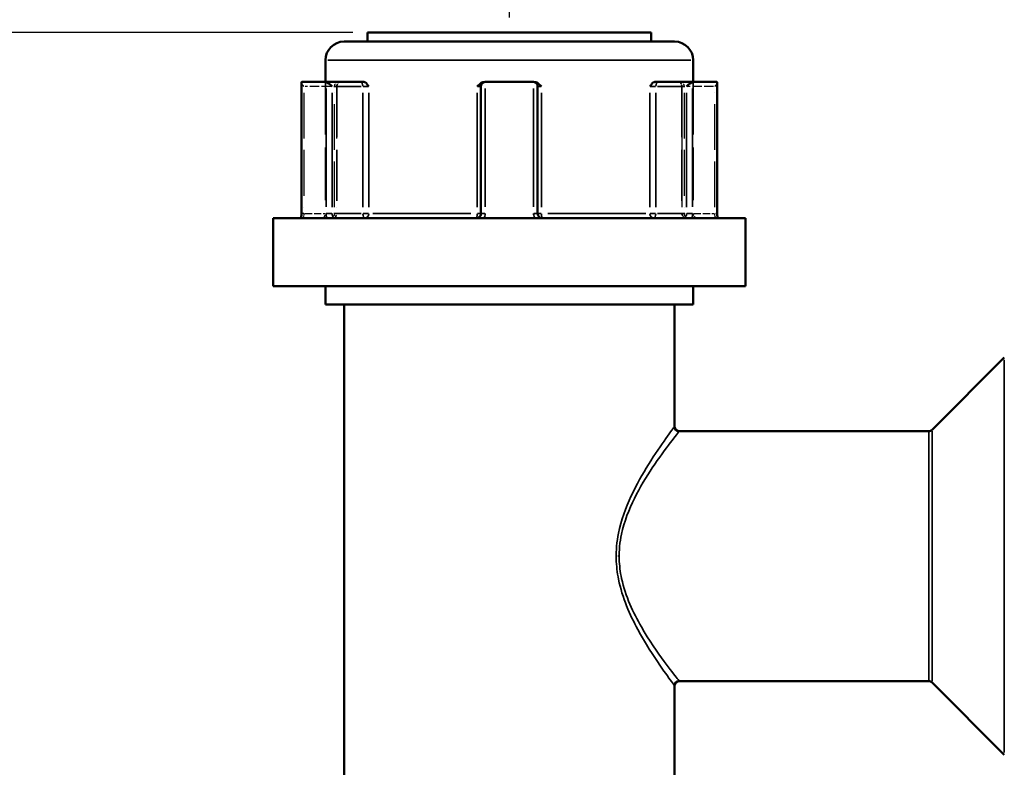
# Model space of a CAD drawing. Header units: millimetres. Extents: x 0 to 926, y 0 to 963.
# Tile 6 of 18: x 344 to 451, y 444 to 525. Entities that reach past the tile are written whole.
import ezdxf

# ---------------------------------------------------------------- set-up
doc = ezdxf.new("R2010")
doc.units = ezdxf.units.MM
doc.linetypes.add('DASHED', pattern=[0.2067, 0.1654, -0.0413])
for name, color, linetype, lineweight in [('Dimension (ANSI)', 7, 'Continuous', 25), ('Hidden (ANSI)', 7, 'DASHED', 35), ('Hidden Narrow (ANSI)', 7, 'DASHED', 25), ('Visible (ANSI)', 7, 'Continuous', 50), ('Visible Narrow (ANSI)', 7, 'Continuous', 35)]:
    doc.layers.add(name, color=color, linetype=linetype, lineweight=lineweight)
doc.styles.add('Note Text (ANSI)', font='tahoma.ttf')
doc.dimstyles.new('Default - mm (ANSI)', dxfattribs={"dimtxt": 3.048, "dimasz": 2.5, "dimexe": 3.175, "dimexo": 1.6002, "dimgap": 0.8, "dimtad": 0, "dimtoh": 1, "dimrnd": 1e-08, "dimzin": 4, "dimdsep": 46, "dimtxsty": 'Note Text (ANSI)', "dimcen": 0.09, "dimdle": 10, "dimclrd": 256, "dimclre": 256, "dimclrt": 256, "dimadec": 1, "dimazin": 1, "dimtfac": 1, "dimtofl": 0, "dimtmove": 0, "dimatfit": 3, "dimfxl": 1, "dimtolj": 1, "dimtzin": 4, "dimlwd": -1, "dimlwe": -1, "dimarcsym": 0})

# ---------------------------------------------------------------- blocks, each defined once
blk = doc.blocks.new('*D8')
at = {"layer": 'Defpoints', "color": 0, "transparency": 16777216}
for p in [(252.54, 523.55), (381.94, 523.55), (397.84, 250.57)]:
    blk.add_point(p, dxfattribs=at)
at = {"layer": 'Dimension (ANSI)', "transparency": 16777216}
for p, q in [((380.34, 523.55), (249.36, 523.55)), ((252.54, 521.05), (252.54, 432.54)), ((252.54, 253.07), (252.54, 418.6)), ((396.24, 250.57), (249.36, 250.57))]:
    blk.add_line(p, q, dxfattribs=at)
for points in [[(252.12, 521.05), (252.95, 521.05), (252.54, 523.55)], [(252.12, 253.07), (252.95, 253.07), (252.54, 250.57)]]:
    blk.add_solid(points, dxfattribs=at)
at = {"layer": 'Dimension (ANSI)', "transparency": 16777216, "insert": (250.94, 419.4), "char_height": 3.048, "attachment_point": 1, "rotation": 90, "style": 'Note Text (ANSI)'}
blk.add_mtext('\\A1;272.98', dxfattribs=at)
blk = doc.blocks.new('*D10')
at = {"layer": 'Defpoints', "color": 0, "transparency": 16777216}
for p in [(503.24, 576.14), (397.24, 523.55), (503.24, 488.13)]:
    blk.add_point(p, dxfattribs=at)
at = {"layer": 'Dimension (ANSI)', "transparency": 16777216}
for p, q in [((397.24, 525.15), (397.24, 579.32)), ((503.24, 489.73), (503.24, 579.32)), ((399.74, 576.14), (445.9, 576.14)), ((500.74, 576.14), (459.58, 576.14))]:
    blk.add_line(p, q, dxfattribs=at)
for points in [[(399.74, 576.56), (399.74, 575.72), (397.24, 576.14)], [(500.74, 576.56), (500.74, 575.72), (503.24, 576.14)]]:
    blk.add_solid(points, dxfattribs=at)
at = {"layer": 'Dimension (ANSI)', "transparency": 16777216, "insert": (446.7, 577.73), "char_height": 3.048, "attachment_point": 1, "style": 'Note Text (ANSI)'}
blk.add_mtext('\\A1;106.00', dxfattribs=at)

msp = doc.modelspace()

# ---------------------------------------------------------------- linework, layer by layer
at = {"layer": 'Hidden (ANSI)', "ltscale": 34.3493}
for p, q in [((377.386, 518.203), (377.386, 504.003)), ((417.086, 518.203), (417.086, 504.003))]:
    msp.add_line(p, q, dxfattribs=at)
at = {"layer": 'Hidden (ANSI)', "ltscale": 33.139816}
for p, q in [((378.604, 517.703), (378.604, 504.003)), ((415.868, 517.703), (415.868, 504.003))]:
    msp.add_line(p, q, dxfattribs=at)
at = {"layer": 'Hidden (ANSI)', "ltscale": 0.346335}
for centre, start, end in [((379.104, 517.703), 159.15758, 180), ((415.368, 517.703), 0, 20.84242)]:
    msp.add_arc(centre, 0.5, start, end, dxfattribs=at)
at = {"layer": 'Hidden (ANSI)', "ltscale": 1.495845}
for centre, start, end in [((376.886, 504.003), 270, 0), ((378.104, 504.003), 270, 0), ((416.368, 504.003), 180, 270), ((417.586, 504.003), 180, 270)]:
    msp.add_arc(centre, 0.5, start, end, dxfattribs=at)
at = {"layer": 'Hidden (ANSI)', "ltscale": 1.29952}
for centre, major_axis, start_param, end_param in [((375.29, 517.703), (-0.483, 0.483), 0.2617994, 1.3089969), ((419.182, 517.703), (-0.483, -0.483), 1.8325957, 2.8797933)]:
    msp.add_ellipse(centre, major_axis=major_axis, ratio=0.2679492, start_param=start_param, end_param=end_param, dxfattribs=at)
at = {"layer": 'Hidden (ANSI)', "ltscale": 1.940749}
for points, knots in [([(378.574, 517.703), (378.575, 517.704), (378.575, 517.704), (378.611, 517.811), (378.646, 517.911), (378.713, 518.056), (378.748, 518.117), (378.819, 518.186), (378.85, 518.203), (378.883, 518.203)], [-0.000316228, -0.000316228, -0.000316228, -0.000316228, 0, 0, 0.044767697, 0.044767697, 0.076339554, 0.076339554, 0.09939515, 0.09939515, 0.09939515, 0.09939515]), ([(415.589, 518.203), (415.622, 518.203), (415.653, 518.186), (415.724, 518.117), (415.759, 518.056), (415.827, 517.911), (415.861, 517.811), (415.897, 517.704), (415.898, 517.704), (415.898, 517.703)], [0.236796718, 0.236796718, 0.236796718, 0.236796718, 0.258427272, 0.258427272, 0.288047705, 0.288047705, 0.33004835, 0.33004835, 0.330345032, 0.330345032, 0.330345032, 0.330345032])]:
    msp.add_open_spline(points, degree=3, knots=knots, dxfattribs=at)
at = {"layer": 'Hidden Narrow (ANSI)', "ltscale": 29.825834}
for p, q in [((375.04, 517.018), (375.04, 504.688)), ((378.354, 504.688), (378.354, 517.018)), ((378.574, 517.018), (378.574, 504.688)), ((415.898, 504.688), (415.898, 517.018)), ((416.118, 517.018), (416.118, 504.688)), ((419.432, 504.688), (419.432, 517.018))]:
    msp.add_line(p, q, dxfattribs=at)
at = {"layer": 'Hidden Narrow (ANSI)', "ltscale": 6.056921}
for p, q in [((377.947, 517.703), (375.193, 517.703)), ((419.279, 517.703), (416.525, 517.703))]:
    msp.add_line(p, q, dxfattribs=at)
at = {"layer": 'Hidden Narrow (ANSI)', "ltscale": 0.540283}
for p, q in [((375.027, 504.003), (374.84, 504.003)), ((419.633, 504.003), (419.446, 504.003))]:
    msp.add_line(p, q, dxfattribs=at)
at = {"layer": 'Hidden Narrow (ANSI)', "ltscale": 4.762628}
for p, q in [((375.16, 504.003), (377.326, 504.003)), ((417.146, 504.003), (419.312, 504.003))]:
    msp.add_line(p, q, dxfattribs=at)
at = {"layer": 'Hidden Narrow (ANSI)', "ltscale": 0.602402}
msp.add_line((409.081, 467), (408.789, 467), dxfattribs=at)
at = {"layer": 'Hidden Narrow (ANSI)', "ltscale": 1.346251}
for centre, major_axis, ratio, start_param, end_param in [((378.604, 517.703), (0, 0.5), 0.5, 0.0785398, 1.4922565), ((415.868, 517.703), (0, 0.5), 0.5, 4.7909288, 6.2046455), ((378.104, 504.003), (0, -0.5), 0.5, 0.0785398, 1.4922565), ((378.104, 504.003), (0, -0.5), 0.94014, 0.0785398, 1.4922565), ((416.368, 504.003), (0, -0.5), 0.94014, 4.7909288, 6.2046455), ((416.368, 504.003), (0, -0.5), 0.5, 4.7909288, 6.2046455)]:
    msp.add_ellipse(centre, major_axis=major_axis, ratio=ratio, start_param=start_param, end_param=end_param, dxfattribs=at)
at = {"layer": 'Hidden Narrow (ANSI)', "ltscale": 1.368955}
for points, knots in [([(375.04, 504.003), (375.04, 503.971), (375.039, 503.938), (375.034, 503.856), (375.028, 503.807), (375.011, 503.703), (374.998, 503.651), (374.963, 503.556), (374.941, 503.521), (374.913, 503.505), (374.907, 503.503), (374.901, 503.503)], [0, 0, 0, 0, 0.01936722, 0.01936722, 0.05035476, 0.05035476, 0.09063857, 0.09063857, 0.14300752, 0.14300752, 0.15775689, 0.15775689, 0.15775689, 0.15775689]), ([(419.571, 503.503), (419.565, 503.503), (419.559, 503.505), (419.531, 503.521), (419.509, 503.556), (419.475, 503.651), (419.461, 503.703), (419.444, 503.807), (419.438, 503.856), (419.433, 503.938), (419.432, 503.971), (419.432, 504.003)], [-0.78964294, -0.78964294, -0.78964294, -0.78964294, -0.77489403, -0.77489403, -0.72252491, -0.72252491, -0.68224097, -0.68224097, -0.65125333, -0.65125333, -0.63188605, -0.63188605, -0.63188605, -0.63188605])]:
    msp.add_open_spline(points, degree=3, knots=knots, dxfattribs=at)
at = {"layer": 'Visible (ANSI)'}
for p, q in [((381.936, 523.553), (412.536, 523.553)), ((381.936, 523.553), (381.936, 522.553)), ((412.536, 523.553), (412.536, 522.553)), ((379.386, 522.553), (415.086, 522.553)), ((377.386, 520.553), (377.386, 518.203)), ((417.086, 520.553), (417.086, 518.203)), ((374.79, 518.136), (374.79, 504.003)), ((374.855, 518.203), (377.415, 518.203)), ((381.164, 518.203), (377.415, 518.203)), ((381.51, 518.203), (381.164, 518.203)), ((394.676, 518.203), (394.609, 518.203)), ((394.676, 518.203), (399.796, 518.203)), ((399.864, 518.203), (399.796, 518.203)), ((413.308, 518.203), (412.962, 518.203)), ((417.058, 518.203), (413.308, 518.203)), ((417.058, 518.203), (419.618, 518.203)), ((419.682, 504.003), (419.682, 518.136)), ((394.176, 517.703), (394.176, 504.003)), ((400.296, 504.003), (400.296, 517.703)), ((371.736, 503.503), (422.736, 503.503)), ((371.736, 503.503), (371.736, 496.153)), ((422.736, 503.503), (422.736, 496.153)), ((371.736, 496.153), (422.736, 496.153)), ((377.386, 496.153), (377.386, 494.153)), ((417.086, 496.153), (417.086, 494.153)), ((377.386, 494.153), (417.086, 494.153)), ((379.386, 494.153), (379.386, 439.848)), ((415.086, 494.153), (415.086, 481)), ((442.883, 480.647), (450.69, 488.454)), ((442.529, 480.5), (415.586, 480.5)), ((415.086, 453), (415.086, 439.848)), ((442.529, 453.5), (415.586, 453.5)), ((442.883, 453.354), (450.69, 445.547))]:
    msp.add_line(p, q, dxfattribs=at)
for centre, radius, start, end in [((379.386, 520.553), 2, 90, 180), ((415.086, 520.553), 2, 0, 90), ((394.676, 517.703), 0.5, 96.1232, 180), ((399.796, 517.703), 0.5, 0, 83.8768), ((415.586, 481), 0.5, 180, 270), ((442.529, 481), 0.5, 270, 315), ((415.586, 453), 0.5, 90, 180), ((442.529, 453), 0.5, 45, 90)]:
    msp.add_arc(centre, radius, start, end, dxfattribs=at)
for centre, major_axis, start_param, end_param in [((375.29, 517.703), (-0.483, 0.483), 6.1282559, 6.5449847), ((377.85, 517.703), (0.483, -0.483), 1.3089969, 2.7729233), ((416.622, 517.703), (0.483, 0.483), 0.3686694, 1.8325957), ((419.182, 517.703), (-0.483, -0.483), 2.8797933, 3.2965221)]:
    msp.add_ellipse(centre, major_axis=major_axis, ratio=0.2679492, start_param=start_param, end_param=end_param, dxfattribs=at)
for points in [[(374.833, 518.2), (374.84, 518.202), (374.847, 518.203), (374.855, 518.203)], [(377.415, 518.203), (377.425, 518.203), (377.436, 518.202), (377.446, 518.2)], [(394.623, 518.2), (394.641, 518.202), (394.659, 518.203), (394.676, 518.203)], [(399.796, 518.203), (399.814, 518.203), (399.832, 518.202), (399.849, 518.2)], [(417.026, 518.2), (417.037, 518.202), (417.047, 518.203), (417.058, 518.203)], [(419.618, 518.203), (419.625, 518.203), (419.632, 518.202), (419.639, 518.2)]]:
    msp.add_open_spline(points, degree=3, dxfattribs=at)
for points, knots in [([(381.51, 518.203), (381.563, 518.203), (381.615, 518.186), (381.734, 518.117), (381.794, 518.056), (381.914, 517.911), (381.978, 517.811), (382.046, 517.704), (382.046, 517.704), (382.047, 517.703)], [0.236796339, 0.236796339, 0.236796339, 0.236796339, 0.258426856, 0.258426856, 0.288047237, 0.288047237, 0.330047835, 0.330047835, 0.330344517, 0.330344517, 0.330344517, 0.330344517]), ([(393.764, 517.703), (393.764, 517.704), (393.765, 517.704), (393.869, 517.811), (393.967, 517.911), (394.156, 518.056), (394.25, 518.117), (394.44, 518.186), (394.524, 518.203), (394.609, 518.203)], [-0.000316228, -0.000316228, -0.000316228, -0.000316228, 0, 0, 0.044767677, 0.044767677, 0.076339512, 0.076339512, 0.099395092, 0.099395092, 0.099395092, 0.099395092]), ([(399.864, 518.203), (399.948, 518.203), (400.032, 518.186), (400.222, 518.117), (400.317, 518.056), (400.505, 517.911), (400.603, 517.811), (400.707, 517.704), (400.708, 517.704), (400.709, 517.703)], [0.236796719, 0.236796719, 0.236796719, 0.236796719, 0.258427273, 0.258427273, 0.288047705, 0.288047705, 0.33004835, 0.33004835, 0.330345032, 0.330345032, 0.330345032, 0.330345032]), ([(412.425, 517.703), (412.426, 517.704), (412.426, 517.704), (412.494, 517.811), (412.558, 517.911), (412.678, 518.056), (412.739, 518.117), (412.858, 518.186), (412.91, 518.203), (412.962, 518.203)], [-0.000316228, -0.000316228, -0.000316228, -0.000316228, 0, 0, 0.044767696, 0.044767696, 0.07633955, 0.07633955, 0.099395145, 0.099395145, 0.099395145, 0.099395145]), ([(374.716, 503.503), (374.724, 503.525), (374.732, 503.551), (374.747, 503.607), (374.754, 503.638), (374.767, 503.704), (374.772, 503.739), (374.781, 503.811), (374.784, 503.849), (374.789, 503.925), (374.79, 503.964), (374.79, 504.003)], [-0.073246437, -0.073246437, -0.073246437, -0.073246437, -0.05859715, -0.05859715, -0.043947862, -0.043947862, -0.029298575, -0.029298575, -0.014649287, -0.014649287, 0, 0, 0, 0]), ([(394.176, 504.003), (394.176, 503.954), (394.169, 503.906), (394.133, 503.784), (394.092, 503.715), (393.969, 503.586), (393.878, 503.534), (393.745, 503.507), (393.711, 503.503), (393.676, 503.503)], [-0.2354349, -0.2354349, -0.2354349, -0.2354349, -0.20621481, -0.20621481, -0.15946266, -0.15946266, -0.09868487, -0.09868487, -0.07767797, -0.07767797, -0.07767797, -0.07767797]), ([(400.796, 503.503), (400.772, 503.503), (400.747, 503.505), (400.638, 503.521), (400.556, 503.556), (400.435, 503.651), (400.39, 503.703), (400.333, 503.807), (400.315, 503.856), (400.299, 503.938), (400.296, 503.971), (400.296, 504.003)], [-0.78964304, -0.78964304, -0.78964304, -0.78964304, -0.77486935, -0.77486935, -0.72250929, -0.72250929, -0.68223232, -0.68223232, -0.65125004, -0.65125004, -0.63188611, -0.63188611, -0.63188611, -0.63188611]), ([(419.682, 504.003), (419.682, 503.964), (419.683, 503.925), (419.688, 503.849), (419.691, 503.811), (419.7, 503.739), (419.706, 503.704), (419.718, 503.638), (419.725, 503.607), (419.74, 503.551), (419.748, 503.525), (419.756, 503.503)], [0.63188605, 0.63188605, 0.63188605, 0.63188605, 0.646535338, 0.646535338, 0.661184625, 0.661184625, 0.675833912, 0.675833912, 0.6904832, 0.6904832, 0.705132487, 0.705132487, 0.705132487, 0.705132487])]:
    msp.add_open_spline(points, degree=3, knots=knots, dxfattribs=at)
at = {"layer": 'Visible Narrow (ANSI)'}
for p, q in [((416.842, 520.553), (377.631, 520.553)), ((374.833, 504.713), (374.833, 517.49)), ((377.446, 517.49), (377.446, 504.713)), ((378.1, 504.688), (378.1, 517.018)), ((378.266, 517.703), (381.249, 517.703)), ((381.414, 517.018), (381.414, 504.688)), ((381.445, 517.703), (382.024, 517.703)), ((382.047, 504.688), (382.047, 517.018)), ((393.764, 517.018), (393.764, 504.688)), ((393.798, 517.703), (394.175, 517.703)), ((394.623, 504.713), (394.623, 517.49)), ((399.849, 517.49), (399.849, 504.713)), ((400.297, 517.703), (400.675, 517.703)), ((400.709, 504.688), (400.709, 517.018)), ((412.425, 517.018), (412.425, 504.688)), ((412.449, 517.703), (413.027, 517.703)), ((413.058, 504.688), (413.058, 517.018)), ((413.224, 517.703), (416.206, 517.703)), ((416.372, 517.018), (416.372, 504.688)), ((417.026, 504.713), (417.026, 517.49)), ((419.639, 517.49), (419.639, 504.713)), ((374.829, 504.003), (374.79, 504.003)), ((378.068, 504.003), (377.469, 504.003)), ((381.249, 504.003), (378.266, 504.003)), ((382.024, 504.003), (381.445, 504.003)), ((382.5, 504.003), (393.086, 504.003)), ((394.175, 504.003), (393.798, 504.003)), ((394.587, 504.003), (394.177, 504.003)), ((400.295, 504.003), (399.886, 504.003)), ((400.675, 504.003), (400.297, 504.003)), ((401.386, 504.003), (411.972, 504.003)), ((413.027, 504.003), (412.449, 504.003)), ((416.206, 504.003), (413.224, 504.003)), ((417.003, 504.003), (416.404, 504.003)), ((419.682, 504.003), (419.643, 504.003)), ((450.69, 445.811), (450.69, 488.19)), ((442.529, 453.667), (442.529, 480.334)), ((442.883, 480.479), (442.883, 453.522))]:
    msp.add_line(p, q, dxfattribs=at)
for centre, major_axis, ratio, start_param, end_param in [((381.164, 517.703), (0, 0.5), 0.5, 4.7909288, 6.2046455), ((413.308, 517.703), (0, 0.5), 0.5, 0.0785398, 1.4922565), ((381.664, 504.003), (0, -0.5), 0.5, 4.7909288, 6.2046455), ((381.664, 504.003), (0, -0.5), 0.7652014, 0.0785398, 1.4922565), ((393.676, 504.003), (0, -0.5), 0.1749386, 0.0785398, 1.4922565), ((400.796, 504.003), (0, -0.5), 0.1749386, 4.7909288, 6.2046455), ((412.808, 504.003), (0, -0.5), 0.7652014, 4.7909288, 6.2046455), ((412.808, 504.003), (0, -0.5), 0.5, 0.0785398, 1.4922565)]:
    msp.add_ellipse(centre, major_axis=major_axis, ratio=ratio, start_param=start_param, end_param=end_param, dxfattribs=at)
for points, knots in [([(374.778, 503.503), (374.779, 503.509), (374.78, 503.515), (374.802, 503.611), (374.817, 503.709), (374.83, 503.874), (374.833, 503.938), (374.833, 504.003)], [-0.052385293, -0.052385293, -0.052385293, -0.052385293, -0.05035476, -0.05035476, -0.019367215, -0.019367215, 0, 0, 0, 0]), ([(377.446, 504.003), (377.446, 503.938), (377.45, 503.874), (377.47, 503.709), (377.491, 503.611), (377.524, 503.515), (377.526, 503.509), (377.528, 503.503)], [0.631886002, 0.631886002, 0.631886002, 0.631886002, 0.65125392, 0.65125392, 0.682242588, 0.682242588, 0.684271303, 0.684271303, 0.684271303, 0.684271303]), ([(378.461, 503.503), (378.443, 503.503), (378.425, 503.505), (378.343, 503.521), (378.283, 503.556), (378.196, 503.651), (378.165, 503.703), (378.126, 503.807), (378.113, 503.856), (378.102, 503.938), (378.1, 503.971), (378.1, 504.003)], [-0.78964289, -0.78964289, -0.78964289, -0.78964289, -0.77489871, -0.77489871, -0.72252786, -0.72252786, -0.68224259, -0.68224259, -0.65125392, -0.65125392, -0.631886, -0.631886, -0.631886, -0.631886]), ([(394.486, 503.503), (394.525, 503.57), (394.557, 503.641), (394.608, 503.808), (394.623, 503.906), (394.623, 504.003)], [0.183049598, 0.183049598, 0.183049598, 0.183049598, 0.206214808, 0.206214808, 0.235434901, 0.235434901, 0.235434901, 0.235434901]), ([(399.849, 504.003), (399.849, 503.938), (399.856, 503.874), (399.889, 503.709), (399.925, 503.611), (399.979, 503.515), (399.983, 503.509), (399.986, 503.503)], [0.631886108, 0.631886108, 0.631886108, 0.631886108, 0.651250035, 0.651250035, 0.682232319, 0.682232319, 0.684271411, 0.684271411, 0.684271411, 0.684271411]), ([(416.372, 504.003), (416.372, 503.954), (416.367, 503.906), (416.342, 503.784), (416.314, 503.715), (416.228, 503.586), (416.162, 503.534), (416.063, 503.507), (416.037, 503.503), (416.011, 503.503)], [-0.31350591, -0.31350591, -0.31350591, -0.31350591, -0.28428582, -0.28428582, -0.23753367, -0.23753367, -0.17675588, -0.17675588, -0.15574903, -0.15574903, -0.15574903, -0.15574903]), ([(416.945, 503.503), (416.968, 503.57), (416.987, 503.641), (417.017, 503.808), (417.026, 503.906), (417.026, 504.003)], [0.261120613, 0.261120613, 0.261120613, 0.261120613, 0.28428582, 0.28428582, 0.313505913, 0.313505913, 0.313505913, 0.313505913]), ([(419.639, 504.003), (419.639, 503.938), (419.642, 503.874), (419.655, 503.709), (419.67, 503.611), (419.692, 503.515), (419.693, 503.509), (419.695, 503.503)], [0.63188605, 0.63188605, 0.63188605, 0.63188605, 0.651253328, 0.651253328, 0.682240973, 0.682240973, 0.684271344, 0.684271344, 0.684271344, 0.684271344]), ([(415.086, 481), (415.086, 481), (415.082, 480.995), (415.01, 480.897), (414.669, 480.442), (413.639, 478.994), (412.969, 478.029), (411.63, 475.879), (410.967, 474.731), (409.809, 472.241), (409.307, 470.902), (408.844, 468.565), (408.756, 467.626), (408.798, 465.954), (408.885, 465.221), (409.431, 462.488), (410.256, 460.665), (411.93, 457.563), (412.794, 456.249), (414.104, 454.337), (414.592, 453.671), (415.007, 453.106), (415.083, 453.003), (415.084, 453.003)], [-6.4675596, -6.4675596, -6.4675596, -6.4675596, -6.405472, -6.405472, -5.8926157, -5.8926157, -5.3969798, -5.3969798, -4.9600408, -4.9600408, -4.5445233, -4.5445233, -4.282892, -4.282892, -4.0766873, -4.0766873, -3.4904915, -3.4904915, -2.9204118, -2.9204118, -2.4318701, -2.4318701, -2.1558464, -2.1558464, -2.1558464, -2.1558464]), ([(415.584, 453.503), (415.583, 453.503), (415.505, 453.602), (415.079, 454.147), (414.576, 454.79), (413.229, 456.633), (412.341, 457.9), (410.621, 460.892), (409.773, 462.649), (409.211, 465.285), (409.122, 465.992), (409.078, 467.604), (409.169, 468.509), (409.645, 470.763), (410.161, 472.054), (411.351, 474.455), (412.033, 475.562), (413.41, 477.636), (414.098, 478.566), (415.157, 479.962), (415.508, 480.401), (415.582, 480.495), (415.586, 480.5), (415.586, 480.5)], [2.1558464, 2.1558464, 2.1558464, 2.1558464, 2.4318701, 2.4318701, 2.9204118, 2.9204118, 3.4904915, 3.4904915, 4.0766873, 4.0766873, 4.282892, 4.282892, 4.5445233, 4.5445233, 4.9600408, 4.9600408, 5.3969798, 5.3969798, 5.8926157, 5.8926157, 6.405472, 6.405472, 6.4675596, 6.4675596, 6.4675596, 6.4675596])]:
    msp.add_open_spline(points, degree=3, knots=knots, dxfattribs=at)

# ---------------------------------------------------------------- dimensions: what is measured, and where the dimension line sits
at = {"layer": 'Dimension (ANSI)'}
dim = msp.add_linear_dim(base=(503.236, 576.14), p1=(397.236, 523.553), p2=(503.236, 488.126), dimstyle='Default - mm (ANSI)', override={"dimgap": 0.8, "dimtoh": 0, "dimdec": 2, "dimtol": 0, "dimlim": 0, "dimtp": 0, "dimtm": 0, "dimtdec": 2, "dimatfit": 1}, dxfattribs=at)
dim.commit()
dim.dimension.update_dxf_attribs({"geometry": '*D10', "text_midpoint": (452.736, 576.14), "dimtype": 160})
dim = msp.add_linear_dim(base=(252.536, 523.553), p1=(397.835, 250.573), p2=(381.936, 523.553), angle=90, dimstyle='Default - mm (ANSI)', override={"dimgap": 0.8, "dimtoh": 0, "dimdec": 2, "dimtol": 0, "dimlim": 0, "dimtp": 0, "dimtm": 0, "dimtdec": 2, "dimatfit": 1}, dxfattribs=at)
dim.commit()
dim.dimension.update_dxf_attribs({"geometry": '*D8', "text_midpoint": (252.536, 425.573), "dimtype": 160})

doc.saveas('drawing.dxf')
